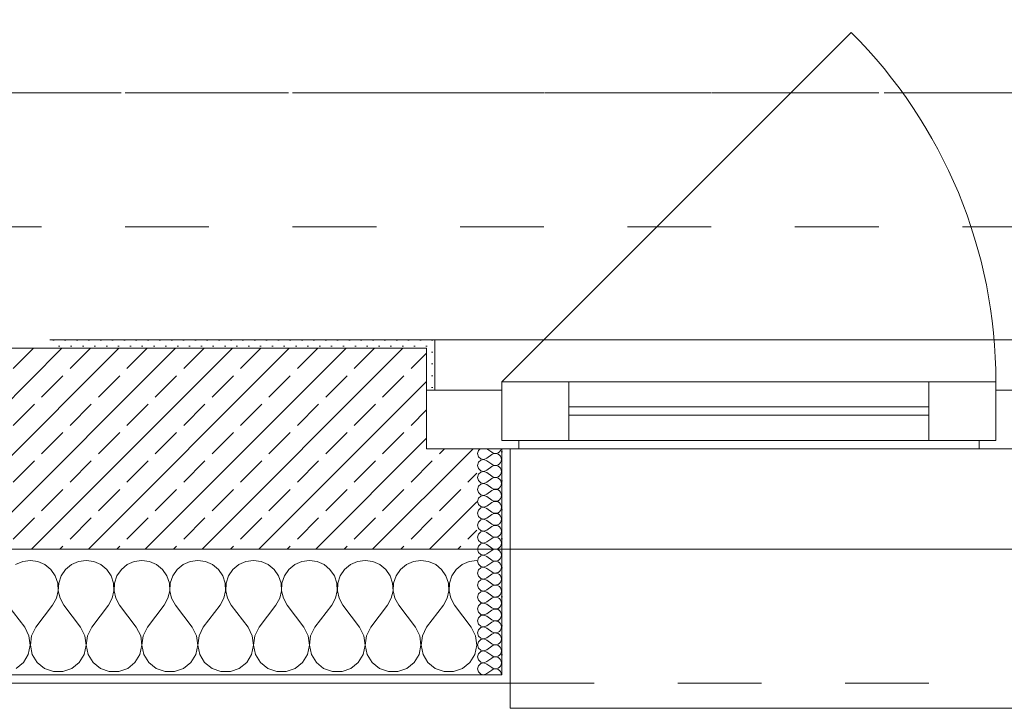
# Model space of a CAD drawing. Header units: metres. Extents: x -3.5 to 65.3, y -10.9 to 16.7.
# Tile 38 of 184: x 25.9 to 27, y -0.2 to 0.6. Entities that reach past the tile are written whole.
import ezdxf

# ---------------------------------------------------------------- set-up
doc = ezdxf.new("R2010")
doc.units = ezdxf.units.M
doc.header["$MEASUREMENT"] = 0
for name, pattern in [('Achse', [0.08, 0.04, -0.02, 0, -0.02]), ('Strichlinie doppelt', [0.218722, 0.105833, -0.042333, 0.028222, -0.042333]), ('Strichlinie eng', [0.046, 0.03, -0.016]), ('Untersicht', [0.04, 0.03, -0.01])]:
    doc.linetypes.add(name, pattern=pattern)
for name, color, linetype in [('102 - Bemaßung_ Beschriftung.Detail_ Ausschnitt', 7, 'Continuous'), ('451 - Universal.Achsen Raster', 7, 'Continuous'), ('603 - Struktur.Bodenplatte_ Decke Roh', 7, 'Continuous'), ('604 - Struktur.Wand Aussen', 7, 'Continuous'), ('608 - Struktur.Träger', 7, 'Continuous')]:
    doc.layers.add(name, color=color, linetype=linetype)
doc.styles.add('ERSTELLTER_STIL_1', font='txt')
doc.dimstyles.new('ERSTELLTER_STIL__1', dxfattribs={"dimtxt": 0.04, "dimasz": 0.02128, "dimexe": 0.18, "dimexo": 0.0625, "dimgap": 0, "dimtad": 1, "dimzin": 0, "dimdsep": 46, "dimtxsty": 'ERSTELLTER_STIL_1', "dimblk": 'ARROWHEAD_2', "dimblk1": 'ARROWHEAD_2', "dimblk2": 'ARROWHEAD_2', "dimcen": 0.09, "dimse1": 1, "dimse2": 1, "dimclrd": 7, "dimclre": 7, "dimclrt": 7, "dimazin": 0, "dimtfac": 1, "dimtdec": 4, "dimtmove": 0, "dimatfit": 3, "dimfxl": 1, "dimtolj": 1, "dimtzin": 0, "dimarcsym": 0})
pattern_1 = [(0, (0, 0), (0, 0.034641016), [0, -0.02]), (0, (0.01, 0.01732), (0, 0.034641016), [0, -0.02])]
pattern_2 = [(45, (0, 0), (-0.007071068, 0.007071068), [0, -0.01])]

# ---------------------------------------------------------------- blocks, each defined once
blk = doc.blocks.new('*X20')
at = {"layer": '604 - Struktur.Wand Aussen', "color": 7, "linetype": 'Continuous', "lineweight": 5}
for p, q in [((25.8576, -0.0096), (25.8491, -0.0133)), ((25.8667, -0.0083), (25.8576, -0.0096)), ((25.8758, -0.0096), (25.8667, -0.0083)), ((25.8842, -0.0133), (25.8758, -0.0096)), ((25.9242, -0.0096), (25.9158, -0.0133)), ((25.9333, -0.0083), (25.9242, -0.0096)), ((25.9424, -0.0096), (25.9333, -0.0083)), ((25.9509, -0.0133), (25.9424, -0.0096)), ((25.9909, -0.0096), (25.9825, -0.0133)), ((26, -0.0083), (25.9909, -0.0096)), ((26.0091, -0.0096), (26, -0.0083)), ((26.0175, -0.0133), (26.0091, -0.0096)), ((26.0576, -0.0096), (26.0491, -0.0133)), ((26.0667, -0.0083), (26.0576, -0.0096)), ((26.0758, -0.0096), (26.0667, -0.0083)), ((26.0842, -0.0133), (26.0758, -0.0096)), ((26.1242, -0.0096), (26.1158, -0.0133)), ((26.1333, -0.0083), (26.1242, -0.0096)), ((26.1424, -0.0096), (26.1333, -0.0083)), ((26.1509, -0.0133), (26.1424, -0.0096)), ((26.1909, -0.0096), (26.1825, -0.0133)), ((26.2, -0.0083), (26.1909, -0.0096)), ((26.2091, -0.0096), (26.2, -0.0083)), ((26.2175, -0.0133), (26.2091, -0.0096)), ((26.2576, -0.0096), (26.2491, -0.0133)), ((26.2667, -0.0083), (26.2576, -0.0096)), ((26.2758, -0.0096), (26.2667, -0.0083)), ((26.2842, -0.0133), (26.2758, -0.0096)), ((26.3242, -0.0096), (26.3158, -0.0133)), ((26.3333, -0.0083), (26.3242, -0.0096)), ((26.3424, -0.0096), (26.3333, -0.0083)), ((26.3509, -0.0133), (26.3424, -0.0096)), ((26.3909, -0.0096), (26.3825, -0.0133)), ((26.4, -0.0083), (26.3909, -0.0096)), ((25.8913, -0.0192), (25.8842, -0.0133)), ((25.8965, -0.0268), (25.8913, -0.0192)), ((25.9087, -0.0192), (25.9035, -0.0268)), ((25.9158, -0.0133), (25.9087, -0.0192)), ((25.9579, -0.0192), (25.9509, -0.0133)), ((25.9631, -0.0268), (25.9579, -0.0192)), ((25.9754, -0.0192), (25.9702, -0.0268)), ((25.9825, -0.0133), (25.9754, -0.0192)), ((26.0246, -0.0192), (26.0175, -0.0133)), ((26.0298, -0.0268), (26.0246, -0.0192)), ((26.0421, -0.0192), (26.0369, -0.0268)), ((26.0491, -0.0133), (26.0421, -0.0192)), ((26.0913, -0.0192), (26.0842, -0.0133)), ((26.0965, -0.0268), (26.0913, -0.0192)), ((26.1087, -0.0192), (26.1035, -0.0268)), ((26.1158, -0.0133), (26.1087, -0.0192)), ((26.1579, -0.0192), (26.1509, -0.0133)), ((26.1631, -0.0268), (26.1579, -0.0192)), ((26.1754, -0.0192), (26.1702, -0.0268)), ((26.1825, -0.0133), (26.1754, -0.0192)), ((26.2246, -0.0192), (26.2175, -0.0133)), ((26.2298, -0.0268), (26.2246, -0.0192)), ((26.2421, -0.0192), (26.2369, -0.0268)), ((26.2491, -0.0133), (26.2421, -0.0192)), ((26.2913, -0.0192), (26.2842, -0.0133)), ((26.2965, -0.0268), (26.2913, -0.0192)), ((26.3087, -0.0192), (26.3035, -0.0268)), ((26.3158, -0.0133), (26.3087, -0.0192)), ((26.3579, -0.0192), (26.3509, -0.0133)), ((26.3631, -0.0268), (26.3579, -0.0192)), ((26.3754, -0.0192), (26.3702, -0.0268)), ((26.3825, -0.0133), (26.3754, -0.0192)), ((25.8994, -0.0355), (25.8965, -0.0268)), ((25.9035, -0.0268), (25.9006, -0.0355)), ((25.9661, -0.0355), (25.9631, -0.0268)), ((25.9702, -0.0268), (25.9672, -0.0355)), ((26.0328, -0.0355), (26.0298, -0.0268)), ((26.0369, -0.0268), (26.0339, -0.0355)), ((26.0994, -0.0355), (26.0965, -0.0268)), ((26.1035, -0.0268), (26.1006, -0.0355)), ((26.1661, -0.0355), (26.1631, -0.0268)), ((26.1702, -0.0268), (26.1672, -0.0355)), ((26.2328, -0.0355), (26.2298, -0.0268)), ((26.2369, -0.0268), (26.2339, -0.0355)), ((26.2994, -0.0355), (26.2965, -0.0268)), ((26.3035, -0.0268), (26.3006, -0.0355)), ((26.3661, -0.0355), (26.3631, -0.0268)), ((26.3702, -0.0268), (26.3672, -0.0355)), ((25.8978, -0.0536), (25.8999, -0.0447)), ((25.8999, -0.0447), (25.8994, -0.0355)), ((25.9006, -0.0355), (25.9001, -0.0447)), ((25.9001, -0.0447), (25.9022, -0.0536)), ((25.9645, -0.0536), (25.9665, -0.0447)), ((25.9665, -0.0447), (25.9661, -0.0355)), ((25.9672, -0.0355), (25.9668, -0.0447)), ((25.9668, -0.0447), (25.9689, -0.0536)), ((26.0311, -0.0536), (26.0332, -0.0447)), ((26.0332, -0.0447), (26.0328, -0.0355)), ((26.0339, -0.0355), (26.0335, -0.0447)), ((26.0335, -0.0447), (26.0355, -0.0536)), ((26.0978, -0.0536), (26.0999, -0.0447)), ((26.0999, -0.0447), (26.0994, -0.0355)), ((26.1006, -0.0355), (26.1001, -0.0447)), ((26.1001, -0.0447), (26.1022, -0.0536)), ((26.1645, -0.0536), (26.1665, -0.0447)), ((26.1665, -0.0447), (26.1661, -0.0355)), ((26.1672, -0.0355), (26.1668, -0.0447)), ((26.1668, -0.0447), (26.1689, -0.0536)), ((26.2311, -0.0536), (26.2332, -0.0447)), ((26.2332, -0.0447), (26.2328, -0.0355)), ((26.2339, -0.0355), (26.2335, -0.0447)), ((26.2335, -0.0447), (26.2355, -0.0536)), ((26.2978, -0.0536), (26.2999, -0.0447)), ((26.2999, -0.0447), (26.2994, -0.0355)), ((26.3006, -0.0355), (26.3001, -0.0447)), ((26.3001, -0.0447), (26.3022, -0.0536)), ((26.3645, -0.0536), (26.3665, -0.0447)), ((26.3665, -0.0447), (26.3661, -0.0355)), ((26.3672, -0.0355), (26.3668, -0.0447)), ((26.3668, -0.0447), (26.3689, -0.0536)), ((25.8933, -0.0617), (25.8978, -0.0536)), ((25.9022, -0.0536), (25.9067, -0.0617)), ((25.96, -0.0617), (25.9645, -0.0536)), ((25.9689, -0.0536), (25.9733, -0.0617)), ((26.0267, -0.0617), (26.0311, -0.0536)), ((26.0355, -0.0536), (26.04, -0.0617)), ((26.0933, -0.0617), (26.0978, -0.0536)), ((26.1022, -0.0536), (26.1067, -0.0617)), ((26.16, -0.0617), (26.1645, -0.0536)), ((26.1689, -0.0536), (26.1733, -0.0617)), ((26.2267, -0.0617), (26.2311, -0.0536)), ((26.2355, -0.0536), (26.24, -0.0617)), ((26.2933, -0.0617), (26.2978, -0.0536)), ((26.3022, -0.0536), (26.3067, -0.0617)), ((26.36, -0.0617), (26.3645, -0.0536)), ((26.3689, -0.0536), (26.3733, -0.0617)), ((25.86, -0.0883), (25.84, -0.0617)), ((25.8733, -0.0883), (25.8933, -0.0617)), ((25.9267, -0.0883), (25.9067, -0.0617)), ((25.94, -0.0883), (25.96, -0.0617)), ((25.9933, -0.0883), (25.9733, -0.0617)), ((26.0067, -0.0883), (26.0267, -0.0617)), ((26.06, -0.0883), (26.04, -0.0617)), ((26.0733, -0.0883), (26.0933, -0.0617)), ((26.1267, -0.0883), (26.1067, -0.0617)), ((26.14, -0.0883), (26.16, -0.0617)), ((26.1933, -0.0883), (26.1733, -0.0617)), ((26.2067, -0.0883), (26.2267, -0.0617)), ((26.26, -0.0883), (26.24, -0.0617)), ((26.2733, -0.0883), (26.2933, -0.0617)), ((26.3267, -0.0883), (26.3067, -0.0617)), ((26.34, -0.0883), (26.36, -0.0617)), ((26.3933, -0.0883), (26.3733, -0.0617)), ((25.8651, -0.0984), (25.86, -0.0883)), ((25.8733, -0.0883), (25.8682, -0.0984)), ((25.9318, -0.0984), (25.9267, -0.0883)), ((25.94, -0.0883), (25.9349, -0.0984)), ((25.9985, -0.0984), (25.9933, -0.0883)), ((26.0067, -0.0883), (26.0015, -0.0984)), ((26.0651, -0.0984), (26.06, -0.0883)), ((26.0733, -0.0883), (26.0682, -0.0984)), ((26.1318, -0.0984), (26.1267, -0.0883)), ((26.14, -0.0883), (26.1349, -0.0984)), ((26.1985, -0.0984), (26.1933, -0.0883)), ((26.2067, -0.0883), (26.2015, -0.0984)), ((26.2651, -0.0984), (26.26, -0.0883)), ((26.2733, -0.0883), (26.2682, -0.0984)), ((26.3318, -0.0984), (26.3267, -0.0883)), ((26.34, -0.0883), (26.3349, -0.0984)), ((26.3985, -0.0984), (26.3933, -0.0883)), ((25.8666, -0.1096), (25.8651, -0.0984)), ((25.8682, -0.0984), (25.8667, -0.1096)), ((25.9333, -0.1096), (25.9318, -0.0984)), ((25.9349, -0.0984), (25.9334, -0.1096)), ((26, -0.1096), (25.9985, -0.0984)), ((26.0015, -0.0984), (26, -0.1096)), ((26.0666, -0.1096), (26.0651, -0.0984)), ((26.0682, -0.0984), (26.0667, -0.1096)), ((26.1333, -0.1096), (26.1318, -0.0984)), ((26.1349, -0.0984), (26.1334, -0.1096)), ((26.2, -0.1096), (26.1985, -0.0984)), ((26.2015, -0.0984), (26.2, -0.1096)), ((26.2666, -0.1096), (26.2651, -0.0984)), ((26.2682, -0.0984), (26.2667, -0.1096)), ((26.3333, -0.1096), (26.3318, -0.0984)), ((26.3349, -0.0984), (26.3334, -0.1096)), ((26.4, -0.1096), (26.3985, -0.0984)), ((25.8643, -0.1207), (25.8666, -0.1096)), ((25.8667, -0.1096), (25.869, -0.1207)), ((25.931, -0.1207), (25.9333, -0.1096)), ((25.9334, -0.1096), (25.9357, -0.1207)), ((25.9976, -0.1207), (26, -0.1096)), ((26, -0.1096), (26.0024, -0.1207)), ((26.0643, -0.1207), (26.0666, -0.1096)), ((26.0667, -0.1096), (26.069, -0.1207)), ((26.131, -0.1207), (26.1333, -0.1096)), ((26.1334, -0.1096), (26.1357, -0.1207)), ((26.1976, -0.1207), (26.2, -0.1096)), ((26.2, -0.1096), (26.2024, -0.1207)), ((26.2643, -0.1207), (26.2666, -0.1096)), ((26.2667, -0.1096), (26.269, -0.1207)), ((26.331, -0.1207), (26.3333, -0.1096)), ((26.3334, -0.1096), (26.3357, -0.1207)), ((26.3976, -0.1207), (26.4, -0.1096)), ((25.8584, -0.1303), (25.8643, -0.1207)), ((25.869, -0.1207), (25.8749, -0.1303)), ((25.9251, -0.1303), (25.931, -0.1207)), ((25.9357, -0.1207), (25.9416, -0.1303)), ((25.9917, -0.1303), (25.9976, -0.1207)), ((26.0024, -0.1207), (26.0083, -0.1303)), ((26.0584, -0.1303), (26.0643, -0.1207)), ((26.069, -0.1207), (26.0749, -0.1303)), ((26.1251, -0.1303), (26.131, -0.1207)), ((26.1357, -0.1207), (26.1416, -0.1303)), ((26.1917, -0.1303), (26.1976, -0.1207)), ((26.2024, -0.1207), (26.2083, -0.1303)), ((26.2584, -0.1303), (26.2643, -0.1207)), ((26.269, -0.1207), (26.2749, -0.1303)), ((26.3251, -0.1303), (26.331, -0.1207)), ((26.3357, -0.1207), (26.3416, -0.1303)), ((26.3917, -0.1303), (26.3976, -0.1207)), ((25.8496, -0.1374), (25.8584, -0.1303)), ((25.8749, -0.1303), (25.8837, -0.1374)), ((25.8837, -0.1374), (25.8943, -0.1412)), ((25.9057, -0.1412), (25.9163, -0.1374)), ((25.9163, -0.1374), (25.9251, -0.1303)), ((25.9416, -0.1303), (25.9504, -0.1374)), ((25.9504, -0.1374), (25.961, -0.1412)), ((25.9723, -0.1412), (25.983, -0.1374)), ((25.983, -0.1374), (25.9917, -0.1303)), ((26.0083, -0.1303), (26.017, -0.1374)), ((26.017, -0.1374), (26.0277, -0.1412)), ((26.039, -0.1412), (26.0496, -0.1374)), ((26.0496, -0.1374), (26.0584, -0.1303)), ((26.0749, -0.1303), (26.0837, -0.1374)), ((26.0837, -0.1374), (26.0943, -0.1412)), ((26.1057, -0.1412), (26.1163, -0.1374)), ((26.1163, -0.1374), (26.1251, -0.1303)), ((26.1416, -0.1303), (26.1504, -0.1374)), ((26.1504, -0.1374), (26.161, -0.1412)), ((26.1723, -0.1412), (26.183, -0.1374)), ((26.183, -0.1374), (26.1917, -0.1303)), ((26.2083, -0.1303), (26.217, -0.1374)), ((26.217, -0.1374), (26.2277, -0.1412)), ((26.239, -0.1412), (26.2496, -0.1374)), ((26.2496, -0.1374), (26.2584, -0.1303)), ((26.2749, -0.1303), (26.2837, -0.1374)), ((26.2837, -0.1374), (26.2943, -0.1412)), ((26.3057, -0.1412), (26.3163, -0.1374)), ((26.3163, -0.1374), (26.3251, -0.1303)), ((26.3416, -0.1303), (26.3504, -0.1374)), ((26.3504, -0.1374), (26.361, -0.1412)), ((26.3723, -0.1412), (26.383, -0.1374)), ((26.383, -0.1374), (26.3917, -0.1303)), ((25.8943, -0.1412), (25.9057, -0.1412)), ((25.961, -0.1412), (25.9723, -0.1412)), ((26.0277, -0.1412), (26.039, -0.1412)), ((26.0943, -0.1412), (26.1057, -0.1412)), ((26.161, -0.1412), (26.1723, -0.1412)), ((26.2277, -0.1412), (26.239, -0.1412)), ((26.2943, -0.1412), (26.3057, -0.1412)), ((26.361, -0.1412), (26.3723, -0.1412))]:
    blk.add_line(p, q, dxfattribs=at)
blk = doc.blocks.new('*X35')
at = {"layer": '604 - Struktur.Wand Aussen', "color": 7, "linetype": 'Continuous', "lineweight": 5}
for p, q in [((26.4018, 0.123), (26.4007, 0.1193)), ((26.4007, 0.1193), (26.4018, 0.1155)), ((26.4039, 0.125), (26.4018, 0.123)), ((26.4121, 0.125), (26.4179, 0.1207)), ((26.4121, 0.1136), (26.4179, 0.1179)), ((26.4179, 0.1207), (26.4196, 0.1198)), ((26.4196, 0.1188), (26.4179, 0.1179)), ((26.4196, 0.1198), (26.4215, 0.1193)), ((26.4215, 0.1193), (26.4196, 0.1188)), ((26.4215, 0.1193), (26.4235, 0.1194)), ((26.4235, 0.1192), (26.4215, 0.1193)), ((26.4235, 0.1194), (26.4253, 0.12)), ((26.4253, 0.1185), (26.4235, 0.1192)), ((26.4253, 0.12), (26.427, 0.1212)), ((26.427, 0.1174), (26.4253, 0.1185)), ((26.427, 0.1212), (26.4282, 0.1227)), ((26.4282, 0.1227), (26.429, 0.1245)), ((26.429, 0.1245), (26.4291, 0.125)), ((26.4018, 0.1088), (26.4007, 0.105)), ((26.4018, 0.1155), (26.4047, 0.1129)), ((26.4047, 0.1114), (26.4018, 0.1088)), ((26.4047, 0.1129), (26.4085, 0.1122)), ((26.4085, 0.1121), (26.4047, 0.1114)), ((26.4085, 0.1122), (26.4121, 0.1136)), ((26.4121, 0.1107), (26.4085, 0.1121)), ((26.4121, 0.1107), (26.4179, 0.1064)), ((26.4179, 0.1064), (26.4196, 0.1055)), ((26.4253, 0.1058), (26.427, 0.1069)), ((26.4282, 0.1159), (26.427, 0.1174)), ((26.427, 0.1069), (26.4282, 0.1084)), ((26.429, 0.1141), (26.4282, 0.1159)), ((26.4282, 0.1084), (26.429, 0.1102)), ((26.4293, 0.1121), (26.429, 0.1141)), ((26.429, 0.1102), (26.4293, 0.1121)), ((26.4007, 0.105), (26.4018, 0.1012)), ((26.4018, 0.0945), (26.4007, 0.0907)), ((26.4018, 0.1012), (26.4047, 0.0986)), ((26.4047, 0.0971), (26.4018, 0.0945)), ((26.4047, 0.0986), (26.4085, 0.0979)), ((26.4085, 0.0978), (26.4047, 0.0971)), ((26.4085, 0.0979), (26.4121, 0.0993)), ((26.4121, 0.0964), (26.4085, 0.0978)), ((26.4121, 0.0993), (26.4179, 0.1036)), ((26.4121, 0.0964), (26.4179, 0.0921)), ((26.4196, 0.1045), (26.4179, 0.1036)), ((26.4196, 0.1055), (26.4215, 0.105)), ((26.4215, 0.105), (26.4196, 0.1045)), ((26.4215, 0.105), (26.4235, 0.1051)), ((26.4235, 0.1049), (26.4215, 0.105)), ((26.4235, 0.1051), (26.4253, 0.1058)), ((26.4253, 0.1042), (26.4235, 0.1049)), ((26.427, 0.1031), (26.4253, 0.1042)), ((26.4282, 0.1016), (26.427, 0.1031)), ((26.427, 0.0926), (26.4282, 0.0941)), ((26.429, 0.0998), (26.4282, 0.1016)), ((26.4282, 0.0941), (26.429, 0.0959)), ((26.4293, 0.0979), (26.429, 0.0998)), ((26.429, 0.0959), (26.4293, 0.0979)), ((26.4007, 0.0907), (26.4018, 0.087)), ((26.4018, 0.087), (26.4047, 0.0843)), ((26.4047, 0.0828), (26.4018, 0.0802)), ((26.4047, 0.0843), (26.4085, 0.0836)), ((26.4085, 0.0835), (26.4047, 0.0828)), ((26.4085, 0.0836), (26.4121, 0.085)), ((26.4121, 0.0821), (26.4085, 0.0835)), ((26.4121, 0.085), (26.4179, 0.0893)), ((26.4179, 0.0921), (26.4196, 0.0912)), ((26.4196, 0.0902), (26.4179, 0.0893)), ((26.4196, 0.0912), (26.4215, 0.0907)), ((26.4215, 0.0907), (26.4196, 0.0902)), ((26.4215, 0.0907), (26.4235, 0.0908)), ((26.4235, 0.0906), (26.4215, 0.0907)), ((26.4235, 0.0908), (26.4253, 0.0915)), ((26.4253, 0.09), (26.4235, 0.0906)), ((26.4253, 0.0915), (26.427, 0.0926)), ((26.427, 0.0888), (26.4253, 0.09)), ((26.4282, 0.0873), (26.427, 0.0888)), ((26.429, 0.0855), (26.4282, 0.0873)), ((26.4293, 0.0836), (26.429, 0.0855)), ((26.429, 0.0816), (26.4293, 0.0836)), ((26.4018, 0.0802), (26.4007, 0.0764)), ((26.4007, 0.0764), (26.4018, 0.0727)), ((26.4018, 0.0727), (26.4047, 0.07)), ((26.4085, 0.0693), (26.4121, 0.0707)), ((26.4121, 0.0821), (26.4179, 0.0779)), ((26.4121, 0.0707), (26.4179, 0.075)), ((26.4179, 0.0779), (26.4196, 0.0769)), ((26.4196, 0.076), (26.4179, 0.075)), ((26.4196, 0.0769), (26.4215, 0.0765)), ((26.4215, 0.0764), (26.4196, 0.076)), ((26.4215, 0.0765), (26.4235, 0.0766)), ((26.4235, 0.0763), (26.4215, 0.0764)), ((26.4235, 0.0766), (26.4253, 0.0772)), ((26.4253, 0.0757), (26.4235, 0.0763)), ((26.4253, 0.0772), (26.427, 0.0783)), ((26.427, 0.0746), (26.4253, 0.0757)), ((26.427, 0.0783), (26.4282, 0.0798)), ((26.4282, 0.073), (26.427, 0.0746)), ((26.4282, 0.0798), (26.429, 0.0816)), ((26.429, 0.0712), (26.4282, 0.073)), ((26.4293, 0.0693), (26.429, 0.0712)), ((26.4018, 0.0659), (26.4007, 0.0621)), ((26.4007, 0.0621), (26.4018, 0.0584)), ((26.4047, 0.0685), (26.4018, 0.0659)), ((26.4047, 0.07), (26.4085, 0.0693)), ((26.4085, 0.0693), (26.4047, 0.0685)), ((26.4121, 0.0679), (26.4085, 0.0693)), ((26.4121, 0.0679), (26.4179, 0.0636)), ((26.4121, 0.0564), (26.4179, 0.0607)), ((26.4179, 0.0636), (26.4196, 0.0626)), ((26.4196, 0.0617), (26.4179, 0.0607)), ((26.4196, 0.0626), (26.4215, 0.0622)), ((26.4215, 0.0621), (26.4196, 0.0617)), ((26.4215, 0.0622), (26.4235, 0.0623)), ((26.4235, 0.062), (26.4215, 0.0621)), ((26.4235, 0.0623), (26.4253, 0.0629)), ((26.4253, 0.0614), (26.4235, 0.062)), ((26.4253, 0.0629), (26.427, 0.064)), ((26.427, 0.0603), (26.4253, 0.0614)), ((26.427, 0.064), (26.4282, 0.0655)), ((26.4282, 0.0588), (26.427, 0.0603)), ((26.4282, 0.0655), (26.429, 0.0673)), ((26.429, 0.0673), (26.4293, 0.0693)), ((26.4018, 0.0516), (26.4007, 0.0479)), ((26.4007, 0.0479), (26.4018, 0.0441)), ((26.4018, 0.0584), (26.4047, 0.0558)), ((26.4047, 0.0542), (26.4018, 0.0516)), ((26.4047, 0.0558), (26.4085, 0.055)), ((26.4085, 0.055), (26.4047, 0.0542)), ((26.4085, 0.055), (26.4121, 0.0564)), ((26.4121, 0.0536), (26.4085, 0.055)), ((26.4121, 0.0536), (26.4179, 0.0493)), ((26.4179, 0.0493), (26.4196, 0.0483)), ((26.4196, 0.0474), (26.4179, 0.0464)), ((26.4196, 0.0483), (26.4215, 0.0479)), ((26.4215, 0.0478), (26.4196, 0.0474)), ((26.4215, 0.0479), (26.4235, 0.048)), ((26.4235, 0.0477), (26.4215, 0.0478)), ((26.4235, 0.048), (26.4253, 0.0486)), ((26.4253, 0.0471), (26.4235, 0.0477)), ((26.4253, 0.0486), (26.427, 0.0497)), ((26.427, 0.046), (26.4253, 0.0471)), ((26.427, 0.0497), (26.4282, 0.0512)), ((26.429, 0.057), (26.4282, 0.0588)), ((26.4282, 0.0512), (26.429, 0.053)), ((26.4293, 0.055), (26.429, 0.057)), ((26.429, 0.053), (26.4293, 0.055)), ((26.4018, 0.0373), (26.4007, 0.0336)), ((26.4018, 0.0441), (26.4047, 0.0415)), ((26.4047, 0.04), (26.4018, 0.0373)), ((26.4047, 0.0415), (26.4085, 0.0407)), ((26.4085, 0.0407), (26.4047, 0.04)), ((26.4085, 0.0407), (26.4121, 0.0421)), ((26.4121, 0.0393), (26.4085, 0.0407)), ((26.4121, 0.0421), (26.4179, 0.0464)), ((26.4121, 0.0393), (26.4179, 0.035)), ((26.4253, 0.0343), (26.427, 0.0354)), ((26.4282, 0.0445), (26.427, 0.046)), ((26.427, 0.0354), (26.4282, 0.037)), ((26.429, 0.0427), (26.4282, 0.0445)), ((26.4282, 0.037), (26.429, 0.0388)), ((26.4293, 0.0407), (26.429, 0.0427)), ((26.429, 0.0388), (26.4293, 0.0407)), ((26.4007, 0.0336), (26.4018, 0.0298)), ((26.4018, 0.0298), (26.4047, 0.0272)), ((26.4047, 0.0257), (26.4018, 0.023)), ((26.4047, 0.0272), (26.4085, 0.0265)), ((26.4085, 0.0264), (26.4047, 0.0257)), ((26.4085, 0.0265), (26.4121, 0.0279)), ((26.4121, 0.025), (26.4085, 0.0264)), ((26.4121, 0.0279), (26.4179, 0.0321)), ((26.4121, 0.025), (26.4179, 0.0207)), ((26.4179, 0.035), (26.4196, 0.034)), ((26.4196, 0.0331), (26.4179, 0.0321)), ((26.4196, 0.034), (26.4215, 0.0336)), ((26.4215, 0.0335), (26.4196, 0.0331)), ((26.4215, 0.0336), (26.4235, 0.0337)), ((26.4235, 0.0334), (26.4215, 0.0335)), ((26.4235, 0.0337), (26.4253, 0.0343)), ((26.4253, 0.0328), (26.4235, 0.0334)), ((26.427, 0.0317), (26.4253, 0.0328)), ((26.4282, 0.0302), (26.427, 0.0317)), ((26.429, 0.0284), (26.4282, 0.0302)), ((26.4282, 0.0227), (26.429, 0.0245)), ((26.4293, 0.0264), (26.429, 0.0284)), ((26.429, 0.0245), (26.4293, 0.0264)), ((26.4018, 0.023), (26.4007, 0.0193)), ((26.4007, 0.0193), (26.4018, 0.0155)), ((26.4018, 0.0155), (26.4047, 0.0129)), ((26.4047, 0.0129), (26.4085, 0.0122)), ((26.4085, 0.0121), (26.4047, 0.0114)), ((26.4085, 0.0122), (26.4121, 0.0136)), ((26.4121, 0.0107), (26.4085, 0.0121)), ((26.4121, 0.0136), (26.4179, 0.0179)), ((26.4179, 0.0207), (26.4196, 0.0198)), ((26.4196, 0.0188), (26.4179, 0.0179)), ((26.4196, 0.0198), (26.4215, 0.0193)), ((26.4215, 0.0193), (26.4196, 0.0188)), ((26.4215, 0.0193), (26.4235, 0.0194)), ((26.4235, 0.0192), (26.4215, 0.0193)), ((26.4235, 0.0194), (26.4253, 0.02)), ((26.4253, 0.0185), (26.4235, 0.0192)), ((26.4253, 0.02), (26.427, 0.0212)), ((26.427, 0.0174), (26.4253, 0.0185)), ((26.427, 0.0212), (26.4282, 0.0227)), ((26.4282, 0.0159), (26.427, 0.0174)), ((26.429, 0.0141), (26.4282, 0.0159)), ((26.4293, 0.0121), (26.429, 0.0141)), ((26.429, 0.0102), (26.4293, 0.0121)), ((26.4018, 0.0088), (26.4007, 0.005)), ((26.4007, 0.005), (26.4018, 0.0012)), ((26.4047, 0.0114), (26.4018, 0.0088)), ((26.4018, 0.0012), (26.4047, -0.0014)), ((26.4121, 0.0107), (26.4179, 0.0064)), ((26.4121, -0.0007), (26.4179, 0.0036)), ((26.4179, 0.0064), (26.4196, 0.0055)), ((26.4196, 0.0045), (26.4179, 0.0036)), ((26.4196, 0.0055), (26.4215, 0.005)), ((26.4215, 0.005), (26.4196, 0.0045)), ((26.4215, 0.005), (26.4235, 0.0051)), ((26.4235, 0.0049), (26.4215, 0.005)), ((26.4235, 0.0051), (26.4253, 0.0058)), ((26.4253, 0.0042), (26.4235, 0.0049)), ((26.4253, 0.0058), (26.427, 0.0069)), ((26.427, 0.0031), (26.4253, 0.0042)), ((26.427, 0.0069), (26.4282, 0.0084)), ((26.4282, 0.0016), (26.427, 0.0031)), ((26.4282, 0.0084), (26.429, 0.0102)), ((26.429, -0.0002), (26.4282, 0.0016)), ((26.4018, -0.0055), (26.4007, -0.0093)), ((26.4007, -0.0093), (26.4018, -0.013)), ((26.4047, -0.0029), (26.4018, -0.0055)), ((26.4047, -0.0014), (26.4085, -0.0021)), ((26.4085, -0.0022), (26.4047, -0.0029)), ((26.4085, -0.0021), (26.4121, -0.0007)), ((26.4121, -0.0036), (26.4085, -0.0022)), ((26.4121, -0.0036), (26.4179, -0.0079)), ((26.4121, -0.015), (26.4179, -0.0107)), ((26.4179, -0.0079), (26.4196, -0.0088)), ((26.4196, -0.0098), (26.4179, -0.0107)), ((26.4196, -0.0088), (26.4215, -0.0093)), ((26.4215, -0.0093), (26.4196, -0.0098)), ((26.4215, -0.0093), (26.4235, -0.0092)), ((26.4235, -0.0094), (26.4215, -0.0093)), ((26.4235, -0.0092), (26.4253, -0.0085)), ((26.4253, -0.01), (26.4235, -0.0094)), ((26.4253, -0.0085), (26.427, -0.0074)), ((26.427, -0.0112), (26.4253, -0.01)), ((26.427, -0.0074), (26.4282, -0.0059)), ((26.4282, -0.0127), (26.427, -0.0112)), ((26.4282, -0.0059), (26.429, -0.0041)), ((26.4293, -0.0021), (26.429, -0.0002)), ((26.429, -0.0041), (26.4293, -0.0021)), ((26.4018, -0.0198), (26.4007, -0.0236)), ((26.4018, -0.013), (26.4047, -0.0157)), ((26.4047, -0.0172), (26.4018, -0.0198)), ((26.4047, -0.0157), (26.4085, -0.0164)), ((26.4085, -0.0165), (26.4047, -0.0172)), ((26.4085, -0.0164), (26.4121, -0.015)), ((26.4121, -0.0179), (26.4085, -0.0165)), ((26.4121, -0.0179), (26.4179, -0.0221)), ((26.4179, -0.0221), (26.4196, -0.0231)), ((26.4196, -0.0231), (26.4215, -0.0235)), ((26.4215, -0.0235), (26.4235, -0.0234)), ((26.4235, -0.0234), (26.4253, -0.0228)), ((26.4253, -0.0228), (26.427, -0.0217)), ((26.427, -0.0217), (26.4282, -0.0202)), ((26.429, -0.0145), (26.4282, -0.0127)), ((26.4282, -0.0202), (26.429, -0.0184)), ((26.4293, -0.0164), (26.429, -0.0145)), ((26.429, -0.0184), (26.4293, -0.0164)), ((26.4007, -0.0236), (26.4018, -0.0273)), ((26.4018, -0.0341), (26.4007, -0.0379)), ((26.4018, -0.0273), (26.4047, -0.03)), ((26.4047, -0.0315), (26.4018, -0.0341)), ((26.4047, -0.03), (26.4085, -0.0307)), ((26.4085, -0.0307), (26.4047, -0.0315)), ((26.4085, -0.0307), (26.4121, -0.0293)), ((26.4121, -0.0321), (26.4085, -0.0307)), ((26.4121, -0.0293), (26.4179, -0.025)), ((26.4121, -0.0321), (26.4179, -0.0364)), ((26.4196, -0.024), (26.4179, -0.025)), ((26.4215, -0.0236), (26.4196, -0.024)), ((26.4235, -0.0237), (26.4215, -0.0236)), ((26.4253, -0.0243), (26.4235, -0.0237)), ((26.427, -0.0254), (26.4253, -0.0243)), ((26.4282, -0.027), (26.427, -0.0254)), ((26.427, -0.036), (26.4282, -0.0345)), ((26.429, -0.0288), (26.4282, -0.027)), ((26.4282, -0.0345), (26.429, -0.0327)), ((26.4293, -0.0307), (26.429, -0.0288)), ((26.429, -0.0327), (26.4293, -0.0307)), ((26.4007, -0.0379), (26.4018, -0.0416)), ((26.4018, -0.0416), (26.4047, -0.0442)), ((26.4047, -0.0458), (26.4018, -0.0484)), ((26.4047, -0.0442), (26.4085, -0.045)), ((26.4085, -0.045), (26.4047, -0.0458)), ((26.4085, -0.045), (26.4121, -0.0436)), ((26.4121, -0.0464), (26.4085, -0.045)), ((26.4121, -0.0436), (26.4179, -0.0393)), ((26.4121, -0.0464), (26.4179, -0.0507)), ((26.4179, -0.0364), (26.4196, -0.0374)), ((26.4196, -0.0383), (26.4179, -0.0393)), ((26.4196, -0.0374), (26.4215, -0.0378)), ((26.4215, -0.0379), (26.4196, -0.0383)), ((26.4215, -0.0378), (26.4235, -0.0377)), ((26.4235, -0.038), (26.4215, -0.0379)), ((26.4235, -0.0377), (26.4253, -0.0371)), ((26.4253, -0.0386), (26.4235, -0.038)), ((26.4253, -0.0371), (26.427, -0.036)), ((26.427, -0.0397), (26.4253, -0.0386)), ((26.4282, -0.0412), (26.427, -0.0397)), ((26.429, -0.043), (26.4282, -0.0412)), ((26.4282, -0.0488), (26.429, -0.047)), ((26.4293, -0.045), (26.429, -0.043)), ((26.429, -0.047), (26.4293, -0.045)), ((26.4018, -0.0484), (26.4007, -0.0521)), ((26.4007, -0.0521), (26.4018, -0.0559)), ((26.4018, -0.0559), (26.4047, -0.0585)), ((26.4047, -0.0585), (26.4085, -0.0593)), ((26.4085, -0.0593), (26.4121, -0.0579)), ((26.4121, -0.0579), (26.4179, -0.0536)), ((26.4179, -0.0507), (26.4196, -0.0517)), ((26.4196, -0.0526), (26.4179, -0.0536)), ((26.4196, -0.0517), (26.4215, -0.0521)), ((26.4215, -0.0522), (26.4196, -0.0526)), ((26.4215, -0.0521), (26.4235, -0.052)), ((26.4235, -0.0523), (26.4215, -0.0522)), ((26.4235, -0.052), (26.4253, -0.0514)), ((26.4253, -0.0529), (26.4235, -0.0523)), ((26.4253, -0.0514), (26.427, -0.0503)), ((26.427, -0.054), (26.4253, -0.0529)), ((26.427, -0.0503), (26.4282, -0.0488)), ((26.4282, -0.0555), (26.427, -0.054)), ((26.429, -0.0573), (26.4282, -0.0555)), ((26.4293, -0.0593), (26.429, -0.0573)), ((26.4018, -0.0627), (26.4007, -0.0664)), ((26.4007, -0.0664), (26.4018, -0.0702)), ((26.4047, -0.06), (26.4018, -0.0627)), ((26.4018, -0.0702), (26.4047, -0.0728)), ((26.4085, -0.0593), (26.4047, -0.06)), ((26.4121, -0.0607), (26.4085, -0.0593)), ((26.4121, -0.0607), (26.4179, -0.065)), ((26.4121, -0.0721), (26.4179, -0.0679)), ((26.4179, -0.065), (26.4196, -0.066)), ((26.4196, -0.0669), (26.4179, -0.0679)), ((26.4196, -0.066), (26.4215, -0.0664)), ((26.4215, -0.0665), (26.4196, -0.0669)), ((26.4215, -0.0664), (26.4235, -0.0663)), ((26.4235, -0.0666), (26.4215, -0.0665)), ((26.4235, -0.0663), (26.4253, -0.0657)), ((26.4253, -0.0672), (26.4235, -0.0666)), ((26.4253, -0.0657), (26.427, -0.0646)), ((26.427, -0.0683), (26.4253, -0.0672)), ((26.427, -0.0646), (26.4282, -0.063)), ((26.4282, -0.0698), (26.427, -0.0683)), ((26.4282, -0.063), (26.429, -0.0612)), ((26.429, -0.0716), (26.4282, -0.0698)), ((26.429, -0.0612), (26.4293, -0.0593)), ((26.4018, -0.077), (26.4007, -0.0807)), ((26.4007, -0.0807), (26.4018, -0.0845)), ((26.4047, -0.0743), (26.4018, -0.077)), ((26.4047, -0.0728), (26.4085, -0.0735)), ((26.4085, -0.0736), (26.4047, -0.0743)), ((26.4085, -0.0735), (26.4121, -0.0721)), ((26.4121, -0.075), (26.4085, -0.0736)), ((26.4121, -0.075), (26.4179, -0.0793)), ((26.4121, -0.0864), (26.4179, -0.0821)), ((26.4179, -0.0793), (26.4196, -0.0802)), ((26.4196, -0.0812), (26.4179, -0.0821)), ((26.4196, -0.0802), (26.4215, -0.0807)), ((26.4215, -0.0807), (26.4196, -0.0812)), ((26.4215, -0.0807), (26.4235, -0.0806)), ((26.4235, -0.0808), (26.4215, -0.0807)), ((26.4235, -0.0806), (26.4253, -0.08)), ((26.4253, -0.0815), (26.4235, -0.0808)), ((26.4253, -0.08), (26.427, -0.0788)), ((26.427, -0.0826), (26.4253, -0.0815)), ((26.427, -0.0788), (26.4282, -0.0773)), ((26.4282, -0.0773), (26.429, -0.0755)), ((26.4293, -0.0736), (26.429, -0.0716)), ((26.429, -0.0755), (26.4293, -0.0736)), ((26.4018, -0.0912), (26.4007, -0.095)), ((26.4018, -0.0845), (26.4047, -0.0871)), ((26.4047, -0.0886), (26.4018, -0.0912)), ((26.4047, -0.0871), (26.4085, -0.0878)), ((26.4085, -0.0879), (26.4047, -0.0886)), ((26.4085, -0.0878), (26.4121, -0.0864)), ((26.4121, -0.0893), (26.4085, -0.0879)), ((26.4121, -0.0893), (26.4179, -0.0936)), ((26.4179, -0.0936), (26.4196, -0.0945)), ((26.4253, -0.0942), (26.427, -0.0931)), ((26.4282, -0.0841), (26.427, -0.0826)), ((26.427, -0.0931), (26.4282, -0.0916)), ((26.429, -0.0859), (26.4282, -0.0841)), ((26.4282, -0.0916), (26.429, -0.0898)), ((26.4293, -0.0879), (26.429, -0.0859)), ((26.429, -0.0898), (26.4293, -0.0879)), ((26.4007, -0.095), (26.4018, -0.0988)), ((26.4018, -0.1055), (26.4007, -0.1093)), ((26.4018, -0.0988), (26.4047, -0.1014)), ((26.4047, -0.1029), (26.4018, -0.1055)), ((26.4047, -0.1014), (26.4085, -0.1021)), ((26.4085, -0.1022), (26.4047, -0.1029)), ((26.4085, -0.1021), (26.4121, -0.1007)), ((26.4121, -0.1036), (26.4085, -0.1022)), ((26.4121, -0.1007), (26.4179, -0.0964)), ((26.4121, -0.1036), (26.4179, -0.1079)), ((26.4196, -0.0955), (26.4179, -0.0964)), ((26.4196, -0.0945), (26.4215, -0.095)), ((26.4215, -0.095), (26.4196, -0.0955)), ((26.4215, -0.095), (26.4235, -0.0949)), ((26.4235, -0.0951), (26.4215, -0.095)), ((26.4235, -0.0949), (26.4253, -0.0942)), ((26.4253, -0.0958), (26.4235, -0.0951)), ((26.427, -0.0969), (26.4253, -0.0958)), ((26.4282, -0.0984), (26.427, -0.0969)), ((26.429, -0.1002), (26.4282, -0.0984)), ((26.4282, -0.1059), (26.429, -0.1041)), ((26.4293, -0.1021), (26.429, -0.1002)), ((26.429, -0.1041), (26.4293, -0.1021)), ((26.4007, -0.1093), (26.4018, -0.113)), ((26.4018, -0.113), (26.4047, -0.1157)), ((26.4047, -0.1172), (26.4018, -0.1198)), ((26.4047, -0.1157), (26.4085, -0.1164)), ((26.4085, -0.1165), (26.4047, -0.1172)), ((26.4085, -0.1164), (26.4121, -0.115)), ((26.4121, -0.1179), (26.4085, -0.1165)), ((26.4121, -0.115), (26.4179, -0.1107)), ((26.4179, -0.1079), (26.4196, -0.1088)), ((26.4196, -0.1098), (26.4179, -0.1107)), ((26.4196, -0.1088), (26.4215, -0.1093)), ((26.4215, -0.1093), (26.4196, -0.1098)), ((26.4215, -0.1093), (26.4235, -0.1092)), ((26.4235, -0.1094), (26.4215, -0.1093)), ((26.4235, -0.1092), (26.4253, -0.1085)), ((26.4253, -0.11), (26.4235, -0.1094)), ((26.4253, -0.1085), (26.427, -0.1074)), ((26.427, -0.1112), (26.4253, -0.11)), ((26.427, -0.1074), (26.4282, -0.1059)), ((26.4282, -0.1127), (26.427, -0.1112)), ((26.429, -0.1145), (26.4282, -0.1127)), ((26.4293, -0.1164), (26.429, -0.1145)), ((26.429, -0.1184), (26.4293, -0.1164)), ((26.4018, -0.1198), (26.4007, -0.1236)), ((26.4007, -0.1236), (26.4018, -0.1273)), ((26.4018, -0.1273), (26.4047, -0.13)), ((26.4085, -0.1307), (26.4121, -0.1293)), ((26.4121, -0.1179), (26.4179, -0.1221)), ((26.4121, -0.1293), (26.4179, -0.125)), ((26.4179, -0.1221), (26.4196, -0.1231)), ((26.4196, -0.124), (26.4179, -0.125)), ((26.4196, -0.1231), (26.4215, -0.1235)), ((26.4215, -0.1236), (26.4196, -0.124)), ((26.4215, -0.1235), (26.4235, -0.1234)), ((26.4235, -0.1237), (26.4215, -0.1236)), ((26.4235, -0.1234), (26.4253, -0.1228)), ((26.4253, -0.1243), (26.4235, -0.1237)), ((26.4253, -0.1228), (26.427, -0.1217)), ((26.427, -0.1254), (26.4253, -0.1243)), ((26.427, -0.1217), (26.4282, -0.1202)), ((26.4282, -0.127), (26.427, -0.1254)), ((26.4282, -0.1202), (26.429, -0.1184)), ((26.429, -0.1288), (26.4282, -0.127)), ((26.4293, -0.1307), (26.429, -0.1288)), ((26.4018, -0.1341), (26.4007, -0.1379)), ((26.4007, -0.1379), (26.4018, -0.1416)), ((26.4047, -0.1315), (26.4018, -0.1341)), ((26.4047, -0.13), (26.4085, -0.1307)), ((26.4085, -0.1307), (26.4047, -0.1315)), ((26.4121, -0.1321), (26.4085, -0.1307)), ((26.4121, -0.1321), (26.4179, -0.1364)), ((26.4121, -0.1436), (26.4179, -0.1393)), ((26.4179, -0.1364), (26.4196, -0.1374)), ((26.4196, -0.1383), (26.4179, -0.1393)), ((26.4196, -0.1374), (26.4215, -0.1378)), ((26.4215, -0.1379), (26.4196, -0.1383)), ((26.4215, -0.1378), (26.4235, -0.1377)), ((26.4235, -0.138), (26.4215, -0.1379)), ((26.4235, -0.1377), (26.4253, -0.1371)), ((26.4253, -0.1386), (26.4235, -0.138)), ((26.4253, -0.1371), (26.427, -0.136)), ((26.427, -0.1397), (26.4253, -0.1386)), ((26.427, -0.136), (26.4282, -0.1345)), ((26.4282, -0.1412), (26.427, -0.1397)), ((26.4282, -0.1345), (26.429, -0.1327)), ((26.429, -0.1327), (26.4293, -0.1307)), ((26.4018, -0.1416), (26.4047, -0.1442)), ((26.4047, -0.1442), (26.4085, -0.145)), ((26.4085, -0.145), (26.4121, -0.1436)), ((26.429, -0.143), (26.4282, -0.1412)), ((26.4293, -0.145), (26.429, -0.143))]:
    blk.add_line(p, q, dxfattribs=at)
blk = doc.blocks.new('*D145')
at = {"layer": '102 - Bemaßung_ Beschriftung.Detail_ Ausschnitt', "color": 7, "linetype": 'Continuous', "lineweight": 5}
for p, q in [((40.701, 0.2631), (40.729, 0.2469)), ((40.736, 0.255), (40.694, 0.255)), ((40.701, 0.2531), (40.729, 0.2369)), ((40.715, 0.245), (40.715, 0.255)), ((40.736, 0.245), (40.694, 0.245)), ((40.715, 0.2313), (40.715, 0.245))]:
    blk.add_line(p, q, dxfattribs=at)
at = {"layer": '102 - Bemaßung_ Beschriftung.Detail_ Ausschnitt', "color": 7, "lineweight": 5, "insert": (40.707, 0.2066), "char_height": 0.04, "attachment_point": 7, "rotation": 90, "style": 'ERSTELLTER_STIL_1'}
blk.add_mtext('\\A1;{\\pql;\\fArial|b0|i0|c0|p38;1}', dxfattribs=at)
blk = doc.blocks.new('ARROWHEAD_2')
at = {"color": 0, "linetype": 'Continuous', "lineweight": 0}
for p, q in [((-0.378, -0.655), (0.378, 0.655)), ((0, 0), (-1, 0))]:
    blk.add_line(p, q, dxfattribs=at)
blk = doc.blocks.new('*D197')
at = {"layer": '102 - Bemaßung_ Beschriftung.Detail_ Ausschnitt', "color": 7, "linetype": 'Continuous', "lineweight": 5}
for p, q in [((44.601, 0.2631), (44.629, 0.2469)), ((44.636, 0.255), (44.594, 0.255)), ((44.601, 0.2531), (44.629, 0.2369)), ((44.615, 0.245), (44.615, 0.255)), ((44.636, 0.245), (44.594, 0.245)), ((44.615, 0.2313), (44.615, 0.245))]:
    blk.add_line(p, q, dxfattribs=at)
at = {"layer": '102 - Bemaßung_ Beschriftung.Detail_ Ausschnitt', "color": 7, "lineweight": 5, "insert": (44.607, 0.2066), "char_height": 0.04, "attachment_point": 7, "rotation": 90, "style": 'ERSTELLTER_STIL_1'}
blk.add_mtext('\\A1;{\\pql;\\fArial|b0|i0|c0|p38;1}', dxfattribs=at)
blk = doc.blocks.new('*D231')
at = {"layer": '102 - Bemaßung_ Beschriftung.Detail_ Ausschnitt', "color": 7, "linetype": 'Continuous', "lineweight": 5}
for p, q in [((43.031, 0.2631), (43.059, 0.2469)), ((43.066, 0.255), (43.024, 0.255)), ((43.031, 0.2531), (43.059, 0.2369)), ((43.045, 0.245), (43.045, 0.255)), ((43.066, 0.245), (43.024, 0.245)), ((43.045, 0.2313), (43.045, 0.245))]:
    blk.add_line(p, q, dxfattribs=at)
at = {"layer": '102 - Bemaßung_ Beschriftung.Detail_ Ausschnitt', "color": 7, "lineweight": 5, "insert": (43.037, 0.2066), "char_height": 0.04, "attachment_point": 7, "rotation": 90, "style": 'ERSTELLTER_STIL_1'}
blk.add_mtext('\\A1;{\\pql;\\fArial|b0|i0|c0|p38;1}', dxfattribs=at)
blk = doc.blocks.new('*D239')
at = {"layer": '102 - Bemaßung_ Beschriftung.Detail_ Ausschnitt', "color": 7, "linetype": 'Continuous', "lineweight": 5}
for p, q in [((42.931, 0.2631), (42.959, 0.2469)), ((42.966, 0.255), (42.924, 0.255)), ((42.931, 0.2531), (42.959, 0.2369)), ((42.945, 0.245), (42.945, 0.255)), ((42.966, 0.245), (42.924, 0.245)), ((42.945, 0.2313), (42.945, 0.245))]:
    blk.add_line(p, q, dxfattribs=at)
at = {"layer": '102 - Bemaßung_ Beschriftung.Detail_ Ausschnitt', "color": 7, "lineweight": 5, "insert": (42.937, 0.2066), "char_height": 0.04, "attachment_point": 7, "rotation": 90, "style": 'ERSTELLTER_STIL_1'}
blk.add_mtext('\\A1;{\\pql;\\fArial|b0|i0|c0|p38;1}', dxfattribs=at)
blk = doc.blocks.new('*D245')
at = {"layer": '102 - Bemaßung_ Beschriftung.Detail_ Ausschnitt', "color": 7, "linetype": 'Continuous', "lineweight": 5}
for p, q in [((42.831, 0.2631), (42.859, 0.2469)), ((42.866, 0.255), (42.824, 0.255)), ((42.831, 0.2531), (42.859, 0.2369)), ((42.845, 0.245), (42.845, 0.255)), ((42.866, 0.245), (42.824, 0.245)), ((42.845, 0.2313), (42.845, 0.245))]:
    blk.add_line(p, q, dxfattribs=at)
at = {"layer": '102 - Bemaßung_ Beschriftung.Detail_ Ausschnitt', "color": 7, "lineweight": 5, "insert": (42.837, 0.2066), "char_height": 0.04, "attachment_point": 7, "rotation": 90, "style": 'ERSTELLTER_STIL_1'}
blk.add_mtext('\\A1;{\\pql;\\fArial|b0|i0|c0|p38;1}', dxfattribs=at)
blk = doc.blocks.new('*D257')
at = {"layer": '102 - Bemaßung_ Beschriftung.Detail_ Ausschnitt', "color": 7, "linetype": 'Continuous', "lineweight": 5}
for p, q in [((40.601, 0.2631), (40.629, 0.2469)), ((40.636, 0.255), (40.594, 0.255)), ((40.601, 0.2531), (40.629, 0.2369)), ((40.615, 0.245), (40.615, 0.255)), ((40.636, 0.245), (40.594, 0.245)), ((40.615, 0.2313), (40.615, 0.245))]:
    blk.add_line(p, q, dxfattribs=at)
at = {"layer": '102 - Bemaßung_ Beschriftung.Detail_ Ausschnitt', "color": 7, "lineweight": 5, "insert": (40.607, 0.2066), "char_height": 0.04, "attachment_point": 7, "rotation": 90, "style": 'ERSTELLTER_STIL_1'}
blk.add_mtext('\\A1;{\\pql;\\fArial|b0|i0|c0|p38;1}', dxfattribs=at)
blk = doc.blocks.new('*D268')
at = {"layer": '102 - Bemaßung_ Beschriftung.Detail_ Ausschnitt', "color": 7, "linetype": 'Continuous', "lineweight": 5}
for p, q in [((40.501, 0.2631), (40.529, 0.2469)), ((40.536, 0.255), (40.494, 0.255)), ((40.501, 0.2531), (40.529, 0.2369)), ((40.515, 0.245), (40.515, 0.255)), ((40.536, 0.245), (40.494, 0.245)), ((40.515, 0.2313), (40.515, 0.245))]:
    blk.add_line(p, q, dxfattribs=at)
at = {"layer": '102 - Bemaßung_ Beschriftung.Detail_ Ausschnitt', "color": 7, "lineweight": 5, "insert": (40.507, 0.2066), "char_height": 0.04, "attachment_point": 7, "rotation": 90, "style": 'ERSTELLTER_STIL_1'}
blk.add_mtext('\\A1;{\\pql;\\fArial|b0|i0|c0|p38;1}', dxfattribs=at)

msp = doc.modelspace()

# ---------------------------------------------------------------- hatches: boundary and pattern name
at = {"layer": '604 - Struktur.Wand Aussen', "linetype": 'Continuous', "lineweight": 0, "true_color": 0x000000}
h = msp.add_hatch(dxfattribs=at)
h.set_pattern_fill('Gips_0001', color=18, style=0, pattern_type=2)
h.set_pattern_definition(pattern_2)
h.paths.add_polyline_path([(25.89, 0.245), (26.34, 0.245), (26.34, 0.255), (25.89, 0.255)])
h = msp.add_hatch(dxfattribs=at)
h.set_pattern_fill('Gips_0001', color=18, style=0, pattern_type=2)
h.set_pattern_definition(pattern_2)
h.paths.add_polyline_path([(26.34, 0.255), (26.34, 0.195), (26.35, 0.195), (26.35, 0.255)])
h = msp.add_hatch(dxfattribs=at)
h.set_pattern_fill('Beton__Stahlbeton_0001', color=18, style=0, pattern_type=2)
h.set_pattern_definition([(45, (0, 0), (-0.033941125, 0.033941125), []), (45, (-0.01697, 0.01697), (-0.033941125, 0.033941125), [0.036, -0.012])])
h.paths.add_polyline_path([(25.14, 0.125), (25.08, 0.125), (25.08, 0.005), (26.4, 0.005), (26.4, 0.125), (26.34, 0.125), (26.34, 0.195), (26.34, 0.245), (25.14, 0.245), (25.14, 0.195)])
h = msp.add_hatch(dxfattribs=at)
h.set_pattern_fill('Verputz_0001', color=18, style=0, pattern_type=2)
h.set_pattern_definition(pattern_1)
h.paths.add_polyline_path([(26.43, -0.155), (26.44, -0.155), (26.44, 0.125), (26.43, 0.125)])
h = msp.add_hatch(dxfattribs=at)
h.set_pattern_fill('Verputz_0001', color=18, style=0, pattern_type=2)
h.set_pattern_definition(pattern_1)
h.paths.add_polyline_path([(25.05, -0.155), (26.43, -0.155), (26.43, -0.145), (25.05, -0.145)])

# ---------------------------------------------------------------- linework, layer by layer
at = {"layer": '451 - Universal.Achsen Raster', "color": 160, "linetype": 'Strichlinie doppelt', "lineweight": 9, "true_color": 0x3232ff}
msp.add_line((64.935, 0.55), (-3.175, 0.55), dxfattribs=at)
at = {"layer": '603 - Struktur.Bodenplatte_ Decke Roh', "color": 7, "linetype": 'Continuous', "lineweight": 18, "flags": 128}
msp.add_lwpolyline([(-0.015, 13.695), (-0.015, 0.005), (43.89, 0.005)], dxfattribs=at)
at = {"layer": '604 - Struktur.Wand Aussen', "color": 7, "linetype": 'Continuous', "lineweight": 9}
for p, q in [((26.43, 0.205), (26.8472, 0.6222)), ((26.35, 0.255), (28.73, 0.255)), ((26.44, -0.155), (26.44, -0.185)), ((26.44, -0.185), (28.64, -0.185))]:
    msp.add_line(p, q, dxfattribs=at)
at = {"layer": '604 - Struktur.Wand Aussen', "color": 7, "linetype": 'Continuous', "lineweight": 5}
for p, q in [((26.34, 0.255), (26.35, 0.255)), ((26.35, 0.245), (26.35, 0.255)), ((26.35, 0.245), (26.35, 0.255)), ((26.35, 0.195), (26.35, 0.245)), ((26.35, 0.195), (26.35, 0.245)), ((26.34, 0.195), (26.35, 0.195)), ((26.34, 0.195), (26.35, 0.195)), ((26.34, 0.195), (26.35, 0.195)), ((26.4, 0.125), (26.43, 0.125)), ((26.4, 0.125), (26.43, 0.125)), ((26.4, 0.125), (26.43, 0.125)), ((26.43, 0.125), (26.44, 0.125)), ((26.43, 0.125), (26.43, -0.145)), ((26.43, -0.145), (26.43, 0.125)), ((26.43, 0.125), (26.44, 0.125)), ((26.43, 0.125), (26.44, 0.125)), ((26.44, 0.005), (26.44, 0.125)), ((26.44, 0.005), (26.44, 0.125)), ((26.44, -0.005), (26.44, 0.005)), ((26.44, -0.005), (26.44, 0.005)), ((26.44, -0.145), (26.44, -0.005)), ((26.44, -0.145), (26.44, -0.005)), ((25.08, -0.145), (26.4, -0.145)), ((26.4, -0.145), (26.43, -0.145)), ((26.44, -0.155), (26.44, -0.145)), ((26.44, -0.155), (26.44, -0.145)), ((26.43, -0.155), (26.44, -0.155))]:
    msp.add_line(p, q, dxfattribs=at)
at = {"layer": '604 - Struktur.Wand Aussen', "color": 7, "linetype": 'Strichlinie eng', "lineweight": 9}
for p, q in [((26.35, 0.255), (28.73, 0.255)), ((26.44, -0.155), (28.64, -0.155))]:
    msp.add_line(p, q, dxfattribs=at)
at = {"layer": '604 - Struktur.Wand Aussen', "color": 7, "linetype": 'Continuous', "lineweight": 13}
for p, q in [((26.34, 0.245), (25.14, 0.245)), ((26.34, 0.245), (26.34, 0.195)), ((26.43, 0.135), (26.43, 0.205)), ((26.43, 0.205), (26.51, 0.205)), ((26.51, 0.205), (26.94, 0.205)), ((26.51, 0.205), (26.51, 0.135)), ((26.94, 0.135), (26.94, 0.205)), ((26.94, 0.205), (27.02, 0.205)), ((27.02, 0.205), (27.02, 0.135)), ((26.34, 0.125), (26.34, 0.195)), ((26.34, 0.195), (26.43, 0.195)), ((26.34, 0.125), (26.34, 0.195)), ((26.34, 0.125), (26.34, 0.195)), ((26.43, 0.195), (26.43, 0.135)), ((27.02, 0.135), (27.02, 0.195)), ((27.02, 0.195), (27.04, 0.195)), ((26.51, 0.175), (26.94, 0.175)), ((26.94, 0.165), (26.51, 0.165)), ((26.43, 0.135), (26.45, 0.135)), ((26.51, 0.135), (26.43, 0.135)), ((26.45, 0.135), (26.45, 0.125)), ((26.94, 0.135), (26.51, 0.135)), ((27.02, 0.135), (26.94, 0.135)), ((27, 0.125), (27, 0.135)), ((27, 0.135), (27.02, 0.135)), ((26.34, 0.125), (26.4, 0.125)), ((26.45, 0.125), (26.34, 0.125)), ((26.34, 0.125), (26.4, 0.125)), ((26.34, 0.125), (26.4, 0.125)), ((27, 0.125), (26.45, 0.125)), ((27.04, 0.125), (27, 0.125)), ((25.08, 0.005), (26.4, 0.005))]:
    msp.add_line(p, q, dxfattribs=at)
at = {"layer": '604 - Struktur.Wand Aussen', "color": 7, "linetype": 'Continuous', "lineweight": 5, "flags": 128}
for points in [[(26.34, 0.255), (25.89, 0.255)], [(25.05, -0.155), (26.43, -0.155)]]:
    msp.add_lwpolyline(points, dxfattribs=at)
at = {"layer": '604 - Struktur.Wand Aussen', "color": 7, "linetype": 'Continuous', "lineweight": 9}
msp.add_arc((26.43, 0.205), 0.59, 0, 45, dxfattribs=at)
msp.add_point((26.35, 0.255), dxfattribs=at)
at = {"layer": '608 - Struktur.Träger', "color": 7, "linetype": 'Achse', "lineweight": 9}
msp.add_line((0.38, 0.55), (61.88, 0.55), dxfattribs=at)
at = {"layer": '608 - Struktur.Träger', "color": 7, "linetype": 'Untersicht', "lineweight": 13}
msp.add_line((0.38, 0.39), (61.88, 0.39), dxfattribs=at)

# ---------------------------------------------------------------- block references
at = {"layer": '604 - Struktur.Wand Aussen', "color": 7, "lineweight": 18}
for name in ['*X35', '*X20']:
    msp.add_blockref(name, (0, 0), dxfattribs=at)

# ---------------------------------------------------------------- dimensions: what is measured, and where the dimension line sits
at = {"layer": '102 - Bemaßung_ Beschriftung.Detail_ Ausschnitt', "color": 7, "linetype": 'Continuous', "lineweight": 5}
for base, p2, picture, middle in [((40.715, 0.255), (40.44, 0.255), '*D145', (40.687, 0.2218)), ((44.615, 0.255), (44.215, 0.255), '*D197', (44.587, 0.2218)), ((43.045, 0.255), (43.545, 0.255), '*D231', (43.017, 0.2218)), ((42.945, 0.255), (43.545, 0.255), '*D239', (42.917, 0.2218)), ((42.845, 0.255), (43.545, 0.255), '*D245', (42.817, 0.2218)), ((40.615, 0.255), (40.44, 0.255), '*D257', (40.587, 0.2218)), ((40.515, 0.255), (40.44, 0.255), '*D268', (40.487, 0.2218))]:
    dim = msp.add_linear_dim(base=base, p1=(22.1775, 0.245), p2=p2, angle=90, dimstyle='ERSTELLTER_STIL__1', dxfattribs=at)
    dim.commit()
    dim.dimension.update_dxf_attribs({"geometry": picture, "text_midpoint": middle, "dimtype": 160, "text_rotation": 90})

doc.saveas('drawing.dxf')
